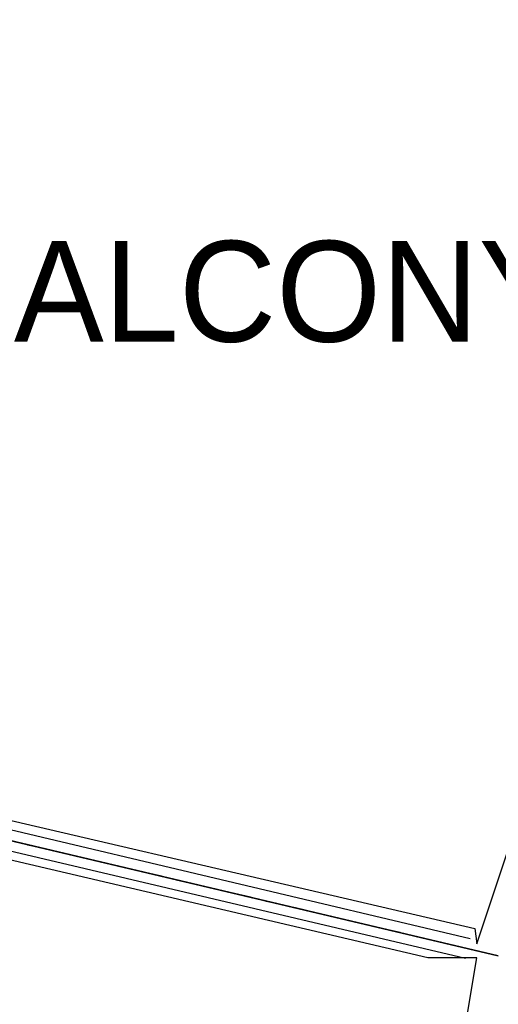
# Model space of a CAD drawing. Header units: feet. Extents: x -79 to 198, y -22 to 181.
# Tile 162 of 256: x 122 to 130, y 72 to 88. Entities that reach past the tile are written whole.
import ezdxf
from ezdxf.enums import TextEntityAlignment as Align

# ---------------------------------------------------------------- set-up
doc = ezdxf.new("R2010")
doc.units = ezdxf.units.FT
for name, color, linetype in [('A-AREA-UNIDAD', 30, 'CONTINUOUS'), ('A-LINEA', 7, 'CONTINUOUS'), ('A-TEXTO-PDF', 3, 'CONTINUOUS')]:
    doc.layers.add(name, color=color, linetype=linetype)

msp = doc.modelspace()

# ---------------------------------------------------------------- linework, layer by layer
at = {"layer": 'A-AREA-UNIDAD'}
for points in [[(66.752, 88.3733), (101.088, 80.2133), (101.408, 80.2133), (101.632, 80.48), (104, 79.9289), (104.352, 79.68), (104.24, 79.2889), (105.312, 79.2533), (117.472, 76.3733), (117.568, 75.9644), (118.96, 75.84), (129.568, 73.3689), (129.6, 73.12), (130.8, 76.7289), (132.288, 79.8933), (134.16, 82.8444), (137.952, 87.8044), (139.168, 89.8489)], [(106.912, 44.2844), (118.752, 41.44), (119.808, 41.4044), (119.84, 40.32), (119.392, 38.56), (125.872, 37.0489), (126.032, 36.8), (128.192, 40.8), (129.792, 45.4933), (130.48, 49.2444), (130.64, 53.8844), (130.32, 57.0844), (129.28, 61.8489), (128.928, 64.9244), (128.992, 69.2444), (129.6, 72.8889), (128.8, 72.8889), (118.048, 75.4133), (118, 75.6444), (117.472, 75.7689), (116.24, 75.68), (104.08, 78.5244)]]:
    msp.add_lwpolyline(points, dxfattribs=at)
at = {"layer": 'A-LINEA'}
for p, q in [((118.24, 75.8711), (129.4933, 73.2044)), ((129.9467, 72.9244), (118.2, 75.6978)), ((118.16, 75.5378), (129.4133, 72.8844)), ((122.2667, 74.7378), (122.5067, 74.6844)), ((122.7467, 74.6311), (123.96, 74.3378)), ((124.2133, 74.2844), (124.4533, 74.2311)), ((124.6933, 74.1644), (125.9067, 73.8844)), ((126.16, 73.8178), (126.4, 73.7644)), ((126.64, 73.7111), (127.8533, 73.4178)), ((128.1067, 73.3644), (128.3467, 73.3111)), ((128.5867, 73.2444), (129.9467, 72.9244))]:
    msp.add_line(p, q, dxfattribs=at)
msp.add_lwpolyline([(142.72, 107.0711), (135.88, 108.6844), (131.36, 89.5511), (124.5867, 91.1511), (124.4, 90.3378), (121.8, 90.9511), (121.3333, 88.9511), (118.2, 75.6978), (129.9467, 72.9244)], dxfattribs=at)

# ---------------------------------------------------------------- texts
at = {"layer": 'A-TEXTO-PDF'}
msp.add_text('BALCONY', height=1.646, dxfattribs=at).set_placement((125.8365, 82.9518), align=Align.CENTER)

doc.saveas('drawing.dxf')
